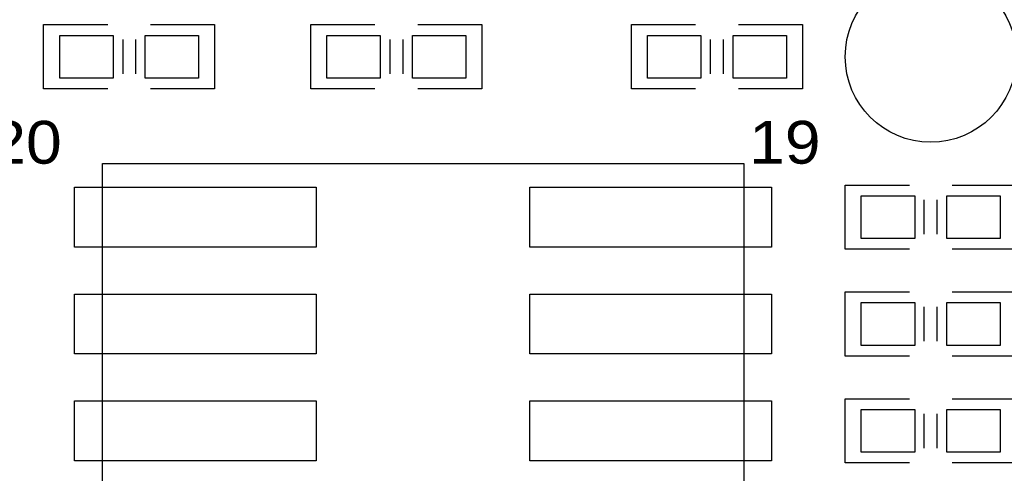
# Model space of a CAD drawing. Extents: x -14006 to 19506, y -9606 to 12409.
# Tile 17 of 29: x 6154 to 7996, y 2043 to 2892. Entities that reach past the tile are written whole.
import ezdxf

# ---------------------------------------------------------------- set-up
doc = ezdxf.new("R2010")
doc.units = 0
doc.layers.add('1', color=7, linetype='CONTINUOUS')

# ---------------------------------------------------------------- blocks, each defined once
blk = doc.blocks.new('FIGURE_SQUARE')
blk.add_lwpolyline([(-0.5, -0.5), (-0.5, 0.5), (0.5, 0.5), (0.5, -0.5)], close=True)
blk = doc.blocks.new('FIGURE_CIRCLE')
blk.add_circle((0, 0), 0.5)

msp = doc.modelspace()

# ---------------------------------------------------------------- linework, layer by layer
at = {"layer": '1'}
for points in [[(6198.6, 2882.64), (6318.6, 2882.64)], [(6318.6, 2762.64), (6198.6, 2762.64), (6198.6, 2882.64)], [(6398.6, 2882.64), (6518.6, 2882.64), (6518.6, 2762.64), (6398.6, 2762.64)], [(6698.6, 2882.64), (6818.6, 2882.64)], [(6818.6, 2762.64), (6698.6, 2762.64), (6698.6, 2882.64)], [(6898.6, 2882.64), (7018.6, 2882.64), (7018.6, 2762.64), (6898.6, 2762.64)], [(7418.6, 2762.64), (7298.6, 2762.64), (7298.6, 2882.64), (7418.6, 2882.64)], [(7498.6, 2882.64), (7618.6, 2882.64), (7618.6, 2762.64)], [(6346.6, 2854.64), (6346.6, 2790.64)], [(6370.6, 2854.64), (6370.6, 2790.64)], [(6846.6, 2854.64), (6846.6, 2790.64)], [(6870.6, 2854.64), (6870.6, 2790.64)], [(7446.6, 2790.64), (7446.6, 2854.64)], [(7470.6, 2790.64), (7470.6, 2854.64)], [(7618.6, 2762.64), (7498.6, 2762.64)], [(7818.6, 2462.64), (7698.6, 2462.64), (7698.6, 2582.64), (7818.6, 2582.64)], [(7898.6, 2582.64), (8018.6, 2582.64), (8018.6, 2462.64)], [(7846.6, 2490.64), (7846.6, 2554.64)], [(7870.6, 2490.64), (7870.6, 2554.64)], [(8018.6, 2462.64), (7898.6, 2462.64)], [(7818.6, 2262.64), (7698.6, 2262.64), (7698.6, 2382.64), (7818.6, 2382.64)], [(7898.6, 2382.64), (8018.6, 2382.64), (8018.6, 2262.64)], [(7846.6, 2290.64), (7846.6, 2354.64)], [(7870.6, 2290.64), (7870.6, 2354.64)], [(8018.6, 2262.64), (7898.6, 2262.64)], [(7818.6, 2062.64), (7698.6, 2062.64), (7698.6, 2182.64), (7818.6, 2182.64)], [(7898.6, 2182.64), (8018.6, 2182.64), (8018.6, 2062.64)], [(7846.6, 2090.64), (7846.6, 2154.64)], [(7870.6, 2090.64), (7870.6, 2154.64)], [(8018.6, 2062.64), (7898.6, 2062.64)]]:
    msp.add_lwpolyline(points, dxfattribs=at)
msp.add_lwpolyline([(7508.6, 622.64), (6308.6, 622.64), (6308.6, 2622.64), (7508.6, 2622.64)], close=True, dxfattribs=at)

# ---------------------------------------------------------------- block references
for name, p, xscale, yscale in [('FIGURE_CIRCLE', (7858.6, 2822.64), 320, 320), ('FIGURE_SQUARE', (6278.6, 2822.64), 100, 80), ('FIGURE_SQUARE', (6438.6, 2822.64), 100, 80), ('FIGURE_SQUARE', (6778.6, 2822.64), 100, 80), ('FIGURE_SQUARE', (6938.6, 2822.64), 100, 80), ('FIGURE_SQUARE', (7378.6, 2822.64), 100, 80), ('FIGURE_SQUARE', (7538.6, 2822.64), 100, 80), ('FIGURE_SQUARE', (6482.6, 2522.64), 452, 112), ('FIGURE_SQUARE', (7334.6, 2522.64), 452, 112), ('FIGURE_SQUARE', (7778.6, 2522.64), 100, 80), ('FIGURE_SQUARE', (7938.6, 2522.64), 100, 80), ('FIGURE_SQUARE', (6482.6, 2322.64), 452, 112), ('FIGURE_SQUARE', (7334.6, 2322.64), 452, 112), ('FIGURE_SQUARE', (7778.6, 2322.64), 100, 80), ('FIGURE_SQUARE', (7938.6, 2322.64), 100, 80), ('FIGURE_SQUARE', (6482.6, 2122.64), 452, 112), ('FIGURE_SQUARE', (7334.6, 2122.64), 452, 112), ('FIGURE_SQUARE', (7778.6, 2122.64), 100, 80), ('FIGURE_SQUARE', (7938.6, 2122.64), 100, 80)]:
    msp.add_blockref(name, p, dxfattribs=dict(at, xscale=xscale, yscale=yscale))

# ---------------------------------------------------------------- texts
at = {"layer": '1', "width": 1.125}
for s, p in [('20', (6098.6, 2622.64)), ('19', (7518.6, 2622.64))]:
    msp.add_text(s, height=80, dxfattribs=at).set_placement(p)

doc.saveas('drawing.dxf')
